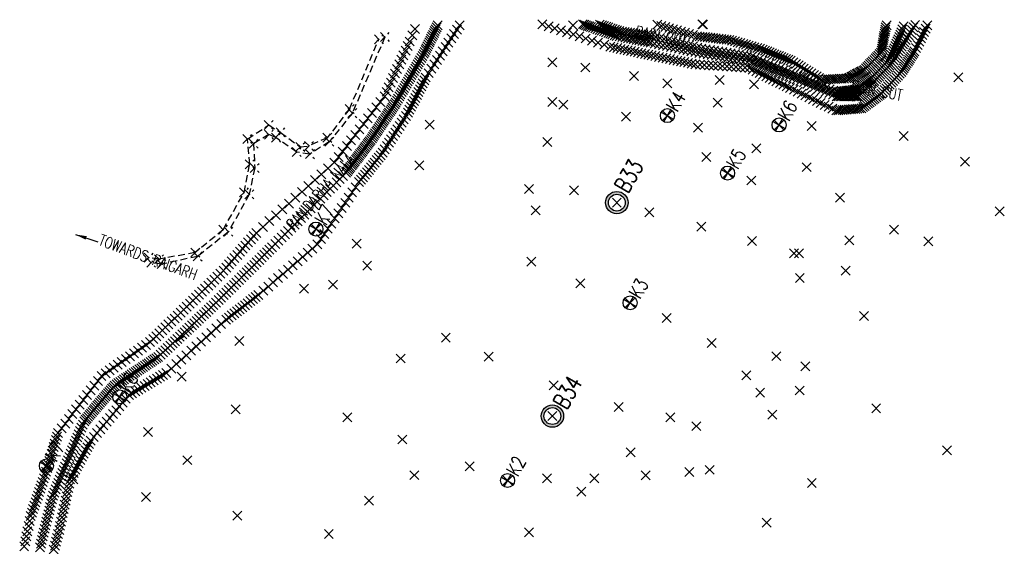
# Model space of a CAD drawing. Extents: x 59379 to 59825, y 47517 to 47999.
# Tile 2 of 2: x 59386 to 59825, y 47764 to 47999. Entities that reach past the tile are written whole.
import ezdxf

# ---------------------------------------------------------------- set-up
doc = ezdxf.new("R2010")
doc.units = 0
doc.header["$LTSCALE"] = 25
doc.header["$MEASUREMENT"] = 0
doc.header["$PDMODE"] = 3
doc.header["$PDSIZE"] = 2
doc.linetypes.add('HIDDEN2', pattern=[0.1875, 0.125, -0.0625])
for name, color, linetype in [('KANCHA_ROAD', 220, 'HIDDEN2'), ('NALA_BED', 7, 'CONTINUOUS'), ('NALLAH_EDGE', 4, 'CONTINUOUS'), ('NATURAL_SURFACE', 61, 'CONTINUOUS'), ('POINT', 2, 'CONTINUOUS'), ('RAIN_CUT', 120, 'CONTINUOUS'), ('SUB-STATION', 7, 'CONTINUOUS'), ('SUB_TRAVERSE_STN', 7, 'CONTINUOUS'), ('TEXT', 14, 'CONTINUOUS'), ('TRAVERSE_STATION', 6, 'CONTINUOUS')]:
    doc.layers.add(name, color=color, linetype=linetype)
doc.styles.add('ROMANS', font='romans.shx', dxfattribs={"height": 7.5})
doc.styles.add('ROMANT', font='romant.shx', dxfattribs={"width": 0.75, "height": 5})
doc.dimstyles.new('STANDARD$7', dxfattribs={"dimtxt": 0.18, "dimasz": 5, "dimexe": 0.18, "dimexo": 0.0625, "dimgap": 0.09, "dimtad": 0, "dimtih": 1, "dimtoh": 1, "dimdec": 4, "dimzin": 0, "dimtxsty": 'STANDARD', "dimcen": 0.09, "dimazin": 3, "dimtfac": 1, "dimtdec": 4, "dimtofl": 0, "dimtmove": 0, "dimatfit": 3, "dimtolj": 1, "dimtzin": 0})

# ---------------------------------------------------------------- blocks, each defined once
blk = doc.blocks.new('STSN')
at = {"layer": 'SUB-STATION'}
for p, q in [((-3.125, 0), (3.125, 0)), ((0, 3.125), (0, -3.125))]:
    blk.add_line(p, q, dxfattribs=at)
blk.add_circle((0, 0), 3.125, dxfattribs=at)
blk = doc.blocks.new('TSN')
at = {"layer": 'TRAVERSE_STATION'}
h = blk.add_hatch(color=256, dxfattribs=at)
h.paths.add_polyline_path([(-5, 0, 1), (5, 0, 1)])
h.paths.add_polyline_path([(3.75, 0, -1), (-3.75, 0, -1)], flags=16)
for radius in [5, 3.75]:
    blk.add_circle((0, 0), radius, dxfattribs=at)

msp = doc.modelspace()

# ---------------------------------------------------------------- linework, layer by layer
at = {"layer": 'KANCHA_ROAD'}
for p, q in [((59533.12, 47959.27, 286.43), (59546.17, 47990.39, 287.41)), ((59548.85, 47991.4, 287.38), (59534.37, 47957.43, 286.06)), ((59533.12, 47959.27, 286.43), (59523.18, 47946.46, 286.04)), ((59534.37, 47957.43, 286.06), (59524.11, 47944.72, 286.01)), ((59487.55, 47945.88, 284.19), (59497.04, 47952.15, 284.12)), ((59497.04, 47952.15, 284.12), (59502.31, 47948.84, 284.49)), ((59488.58, 47934.65, 284.8), (59487.55, 47945.88, 284.19)), ((59497.1, 47947.85, 284.01), (59490.32, 47943.84, 284.06)), ((59500.36, 47946.48, 284.43), (59497.1, 47947.85, 284.01)), ((59509.58, 47940.05, 285.63), (59500.36, 47946.48, 284.43)), ((59502.31, 47948.84, 284.49), (59511.12, 47942.4, 285.64)), ((59523.18, 47946.46, 286.04), (59515.02, 47942.83, 285.85)), ((59490.32, 47943.84, 284.06), (59490.8, 47933, 284.91)), ((59511.12, 47942.4, 285.64), (59515.02, 47942.83, 285.85)), ((59524.11, 47944.72, 286.01), (59515.42, 47939.14, 285.94)), ((59515.42, 47939.14, 285.94), (59509.58, 47940.05, 285.63)), ((59486.08, 47922.03, 285.56), (59488.58, 47934.65, 284.8)), ((59490.8, 47933, 284.91), (59488.38, 47921.21, 285.63)), ((59476.72, 47905.41, 286.66), (59486.08, 47922.03, 285.56)), ((59488.38, 47921.21, 285.63), (59479.1, 47904.49, 286.55)), ((59476.72, 47905.41, 286.66), (59464.28, 47895.25, 287.72)), ((59479.1, 47904.49, 286.55), (59465.3, 47893.51, 287.35)), ((59464.28, 47895.25, 287.72), (59448.15, 47892.28, 288.37)), ((59465.3, 47893.51, 287.35), (59449.22, 47890.05, 288.28)), ((59448.15, 47892.28, 288.37), (59443.53, 47892.92, 288.87)), ((59449.22, 47890.05, 288.28), (59444.6, 47890.69, 288.79))]:
    msp.add_line(p, q, dxfattribs=at)
for p in [(59546.17, 47990.39, 287.41), (59548.85, 47991.4, 287.38), (59533.12, 47959.27, 286.43), (59534.37, 47957.43, 286.06), (59497.04, 47952.15, 284.12), (59502.31, 47948.84, 284.49), (59487.55, 47945.88, 284.19), (59490.32, 47943.84, 284.06), (59497.1, 47947.85, 284.01), (59500.36, 47946.48, 284.43), (59523.18, 47946.46, 286.04), (59524.11, 47944.72, 286.01), (59509.58, 47940.05, 285.63), (59511.12, 47942.4, 285.64), (59515.02, 47942.83, 285.85), (59515.42, 47939.14, 285.94), (59488.58, 47934.65, 284.8), (59490.8, 47933, 284.91), (59486.08, 47922.03, 285.56), (59488.38, 47921.21, 285.63), (59476.72, 47905.41, 286.66), (59479.1, 47904.49, 286.55), (59443.53, 47892.92, 288.87), (59448.15, 47892.28, 288.37), (59464.28, 47895.25, 287.72), (59465.3, 47893.51, 287.35), (59444.6, 47890.69, 288.79), (59449.22, 47890.05, 288.28)]:
    msp.add_point(p, dxfattribs=at)
at = {"layer": 'NALA_BED'}
for p in [(59566.19, 47983.89, 282.89), (59553.66, 47962.04, 282.99), (59542.6, 47945.5, 282.92), (59531.6, 47930.89, 282.86), (59498.51, 47897.59, 282.93), (59472.42, 47871.75, 282.91), (59447.73, 47848.65, 282.43), (59428.33, 47835.86, 282.04), (59414.73, 47819.92, 282.19), (59400.76, 47786.69, 281.62)]:
    msp.add_point(p, dxfattribs=at)
at = {"layer": 'NALLAH_EDGE'}
for p in [(59582.25, 47996.66, 283.9), (59559.96, 47989.4, 284.85), (59567.1, 47973.33, 284.57), (59548.71, 47964.9, 284.37), (59559.18, 47957.7, 284.37), (59547.85, 47939.73, 284.74), (59526.37, 47935.4, 284.18), (59537.38, 47926.67, 283.91), (59491.54, 47904, 284.05), (59518.76, 47898.9, 284.16), (59476.87, 47887.11, 283.5), (59492.44, 47876.3, 284.41), (59460.49, 47871.06, 283.69), (59478.06, 47865.33, 284.37), (59444.15, 47855.28, 283.8), (59422.44, 47840.1, 283.41), (59451.31, 47841.47, 284.45), (59434.73, 47831.66, 282.6), (59403.03, 47814.66, 284.45), (59417.6, 47811.27, 282.4), (59397.25, 47795.96, 283.26), (59408.46, 47794.01, 281.7), (59409.87, 47794.05, 282.28), (59390.87, 47777.69, 282.88), (59403.57, 47771.4, 282.53)]:
    msp.add_point(p, dxfattribs=at)
at = {"layer": 'NATURAL_SURFACE'}
for p in [(59690.51, 47997.03, 312.34), (59640.79, 47995.87, 299.2), (59653.42, 47994.02, 301.77), (59779.21, 47993.45, 315.6), (59782.48, 47992.11, 315.52), (59652.33, 47991.86, 301.25), (59667.47, 47988.88, 303.6), (59667.86, 47991.87, 303.49), (59689.17, 47984.26, 305.36), (59690.12, 47986.26, 305.42), (59623.53, 47980.16, 314.08), (59711.32, 47980.78, 308), (59712.48, 47982.65, 308.12), (59773.92, 47981.37, 314.93), (59775.24, 47979.94, 314.92), (59638.36, 47977.79, 314.79), (59731.46, 47974.73, 310.14), (59660.03, 47974.05, 314.53), (59674.92, 47970.79, 314.59), (59698.18, 47972.18, 314.12), (59713.48, 47970.32, 315.05), (59730.91, 47973.16, 310.19), (59765.99, 47973.26, 313.3), (59767.31, 47971.83, 313.29), (59804.68, 47973.43, 331.6), (59750.52, 47966.8, 311.69), (59758.95, 47967.98, 312.03), (59623.55, 47962.42, 321.66), (59697.34, 47962.13, 318.88), (59750.4, 47964.98, 311.5), (59760.15, 47964.83, 311.84), (59628.5, 47961.16, 323.01), (59656.45, 47955.92, 324.35), (59568.8, 47952.27, 288.73), (59688.6, 47950.95, 325.54), (59739.24, 47951.75, 318.14), (59621.34, 47944.53, 323.8), (59780.33, 47947.17, 324.04), (59714.59, 47941.69, 326.78), (59692.24, 47937.91, 328.71), (59807.72, 47935.73, 332.45), (59564.2, 47934.12, 292.2), (59736.99, 47933.32, 324.14), (59712.33, 47927.37, 329.27), (59613.2, 47923.52, 322.3), (59633.22, 47923.05, 326.53), (59751.93, 47919.78, 325.6), (59616.08, 47914.12, 322.81), (59666.79, 47913.11, 328.88), (59823.21, 47913.65, 335.55), (59690.1, 47906.75, 330.17), (59775.98, 47905.4, 329.65), (59712.71, 47900.37, 330.77), (59756.06, 47900.74, 329.36), (59791.29, 47900.24, 332.07), (59536.32, 47899.18, 292.65), (59614.26, 47891.19, 320.61), (59731.37, 47894.87, 330.63), (59733.65, 47894.88, 330.78), (59540.96, 47889.39, 299.77), (59754.45, 47887.15, 330.56), (59733.99, 47883.91, 331.12), (59512.77, 47879.11, 298.37), (59525.69, 47880.91, 301.9), (59636.12, 47881.46, 326.21), (59674.56, 47865.97, 331.42), (59762.6, 47866.95, 331.5), (59576.06, 47857.26, 319.08), (59483.92, 47855.82, 296.99), (59694.61, 47854.81, 332.46), (59555.86, 47847.96, 314.78), (59595.2, 47848.73, 323.16), (59723.47, 47849, 332.53), (59736.51, 47844.41, 331.7), (59458.17, 47839.88, 290.04), (59710.11, 47840.41, 333.11), (59624.16, 47836.04, 329.05), (59716.29, 47832.65, 332.76), (59733.9, 47833.67, 330.93), (59482.26, 47825.28, 304.91), (59653.21, 47826.35, 331.29), (59768.05, 47825.67, 326.31), (59532.09, 47821.73, 313.92), (59676.17, 47821.64, 332.2), (59721.7, 47822.83, 332.22), (59687.88, 47817.76, 332.68), (59443.23, 47815.1, 289.98), (59556.65, 47811.81, 318.69), (59658.5, 47806.09, 331.2), (59799.59, 47806.93, 320.92), (59460.79, 47802.6, 305.73), (59586.74, 47799.85, 323.03), (59562.07, 47795.9, 322.05), (59621.18, 47794.46, 327.72), (59642.26, 47794.48, 329.61), (59665.21, 47795.84, 331.17), (59684.71, 47797.32, 331.44), (59693.71, 47798.28, 331.41), (59739.35, 47792.38, 325.74), (59442.27, 47786.12, 296.29), (59636.46, 47788.51, 328.87), (59541.79, 47784.55, 320.07), (59483.06, 47777.89, 307.6), (59719.25, 47774.69, 325.99), (59523.86, 47769.67, 318.9), (59613.22, 47770.34, 326.88)]:
    msp.add_point(p, dxfattribs=at)
at = {"layer": 'POINT'}
for p in [(59572.38, 47996.58, 283.55), (59619.15, 47997.11, 298.77), (59637.19, 47997.12, 298.44), (59637.91, 47996.87, 298.59), (59638.63, 47996.62, 298.75), (59644.77, 47996.98, 299.27), (59645.73, 47996.65, 299.55), (59670.38, 47996.87, 306.55), (59772.73, 47996.64, 319.22), (59785.44, 47996.82, 316.48), (59790.89, 47996.55, 319.51), (59561.11, 47992.18, 284.8), (59562.25, 47994.95, 284.75), (59570.32, 47992.35, 283.33), (59570.73, 47993.19, 283.37), (59571.14, 47994.04, 283.42), (59571.55, 47994.89, 283.46), (59571.97, 47995.73, 283.5), (59579.72, 47992.77, 284.02), (59580.98, 47994.71, 283.96), (59621.91, 47996.2, 299.55), (59624.67, 47995.29, 300.32), (59627.42, 47994.38, 301.09), (59630.18, 47993.47, 301.86), (59632.94, 47992.55, 302.64), (59639.35, 47996.37, 298.9), (59640.07, 47996.12, 299.05), (59641.75, 47995.54, 299.37), (59642.71, 47995.21, 299.54), (59643.68, 47994.87, 299.71), (59644.64, 47994.54, 299.88), (59645.6, 47994.2, 300.06), (59646.56, 47993.87, 300.23), (59646.69, 47996.32, 299.83), (59647.52, 47993.54, 300.4), (59647.65, 47995.99, 300.1), (59648.48, 47993.2, 300.57), (59648.61, 47995.66, 300.38), (59649.45, 47992.87, 300.74), (59649.57, 47995.33, 300.66), (59650.41, 47992.53, 300.91), (59650.53, 47995, 300.94), (59651.37, 47992.2, 301.08), (59651.49, 47994.68, 301.21), (59652.46, 47994.35, 301.49), (59654.62, 47993.84, 301.91), (59655.82, 47993.66, 302.05), (59657.03, 47993.48, 302.2), (59658.23, 47993.3, 302.34), (59659.43, 47993.12, 302.49), (59660.64, 47992.95, 302.63), (59661.84, 47992.77, 302.77), (59663.04, 47992.59, 302.92), (59664.25, 47992.41, 303.06), (59665.45, 47992.23, 303.21), (59666.65, 47992.05, 303.35), (59672.15, 47996.36, 306.71), (59673.93, 47995.85, 306.86), (59675.7, 47995.34, 307.02), (59677.48, 47994.82, 307.18), (59679.25, 47994.31, 307.34), (59681.02, 47993.8, 307.5), (59682.8, 47993.29, 307.65), (59684.57, 47992.78, 307.81), (59686.35, 47992.26, 307.97), (59771.76, 47992.84, 318.39), (59771.93, 47993.78, 318.58), (59772.1, 47994.71, 318.77), (59778.77, 47992.45, 315.54), (59779.73, 47994.85, 315.9), (59780.25, 47996.24, 316.21), (59783.22, 47993.29, 315.76), (59783.96, 47994.47, 316), (59784.7, 47995.65, 316.24), (59788.71, 47992.22, 318.99), (59789.44, 47993.66, 319.17), (59790.17, 47995.11, 319.34), (59568.26, 47988.12, 283.11), (59568.67, 47988.96, 283.15), (59569.08, 47989.81, 283.2), (59569.49, 47990.65, 283.24), (59569.9, 47991.5, 283.28), (59577.2, 47988.88, 284.13), (59578.46, 47990.82, 284.07), (59635.7, 47991.64, 303.41), (59638.46, 47990.73, 304.18), (59641.21, 47989.82, 304.95), (59643.97, 47988.91, 305.73), (59646.73, 47988, 306.5), (59653.59, 47991.62, 301.45), (59654.85, 47991.37, 301.64), (59656.12, 47991.12, 301.84), (59657.38, 47990.87, 302.04), (59658.64, 47990.62, 302.23), (59659.9, 47990.37, 302.43), (59661.16, 47990.12, 302.62), (59662.43, 47989.87, 302.82), (59663.69, 47989.62, 303.01), (59664.95, 47989.38, 303.21), (59666.21, 47989.13, 303.41), (59669.28, 47988.49, 303.75), (59669.71, 47991.41, 303.65), (59671.09, 47988.11, 303.89), (59671.57, 47990.94, 303.81), (59672.9, 47987.72, 304.04), (59673.42, 47990.47, 303.97), (59675.28, 47990, 304.13), (59677.13, 47989.53, 304.29), (59678.99, 47989.07, 304.45), (59680.84, 47988.6, 304.61), (59682.7, 47988.13, 304.77), (59684.55, 47987.66, 304.93), (59689.32, 47991.62, 308.48), (59690.52, 47991.48, 308.84), (59691.72, 47991.35, 309.19), (59692.92, 47991.21, 309.55), (59694.12, 47991.08, 309.9), (59695.32, 47990.95, 310.25), (59696.52, 47990.81, 310.61), (59697.72, 47990.68, 310.96), (59698.92, 47990.54, 311.32), (59700.12, 47990.41, 311.67), (59701.32, 47990.27, 312.03), (59703.76, 47989.77, 312.4), (59705.01, 47989.41, 312.41), (59706.25, 47989.05, 312.42), (59707.5, 47988.68, 312.43), (59708.75, 47988.32, 312.45), (59709.99, 47987.96, 312.46), (59770.93, 47988.15, 317.43), (59771.1, 47989.08, 317.62), (59771.26, 47990.02, 317.82), (59771.43, 47990.96, 318.01), (59771.6, 47991.9, 318.2), (59777.01, 47988.42, 315.32), (59777.45, 47989.43, 315.37), (59777.89, 47990.43, 315.43), (59778.33, 47991.44, 315.48), (59780.07, 47988.06, 315.32), (59780.67, 47989.07, 315.37), (59781.27, 47990.08, 315.42), (59781.88, 47991.1, 315.47), (59786.54, 47987.88, 318.48), (59787.26, 47989.33, 318.65), (59787.99, 47990.77, 318.82), (59557.15, 47983.28, 284.73), (59558.09, 47985.32, 284.77), (59559.02, 47987.36, 284.81), (59566.61, 47984.73, 282.94), (59567.02, 47985.58, 282.98), (59567.43, 47986.42, 283.02), (59567.84, 47987.27, 283.07), (59574.67, 47984.99, 284.24), (59575.93, 47986.94, 284.18), (59651.02, 47986.76, 307.35), (59652.56, 47986.44, 307.42), (59654.1, 47986.11, 307.49), (59655.64, 47985.79, 307.57), (59657.18, 47985.46, 307.64), (59658.71, 47985.14, 307.71), (59660.25, 47984.81, 307.79), (59661.79, 47984.49, 307.86), (59663.33, 47984.17, 307.94), (59664.86, 47983.84, 308.01), (59666.4, 47983.52, 308.08), (59674.71, 47987.34, 304.19), (59676.51, 47986.95, 304.33), (59678.32, 47986.57, 304.48), (59680.13, 47986.18, 304.63), (59681.94, 47985.8, 304.77), (59683.75, 47985.41, 304.92), (59685.55, 47985.03, 305.07), (59686.41, 47987.19, 305.09), (59687.36, 47984.64, 305.21), (59688.26, 47986.72, 305.25), (59691.02, 47983.97, 305.58), (59691.98, 47985.96, 305.64), (59692.86, 47983.68, 305.8), (59693.85, 47985.66, 305.87), (59694.71, 47983.39, 306.02), (59695.71, 47985.35, 306.09), (59697.57, 47985.05, 306.32), (59699.44, 47984.75, 306.54), (59701.3, 47984.45, 306.77), (59703.16, 47984.15, 306.99), (59705.03, 47983.85, 307.22), (59706.89, 47983.55, 307.44), (59711.24, 47987.59, 312.47), (59712.48, 47987.23, 312.48), (59713.73, 47986.86, 312.5), (59714.97, 47986.5, 312.51), (59716.22, 47986.14, 312.52), (59718.51, 47985.36, 312.53), (59719.55, 47984.95, 312.53), (59720.59, 47984.53, 312.53), (59721.63, 47984.12, 312.53), (59722.67, 47983.71, 312.52), (59723.72, 47983.29, 312.52), (59769.64, 47983.76, 316.58), (59770.43, 47985.33, 316.86), (59770.6, 47986.27, 317.05), (59770.76, 47987.21, 317.24), (59774.8, 47983.38, 315.04), (59775.24, 47984.39, 315.09), (59775.68, 47985.4, 315.15), (59776.13, 47986.41, 315.2), (59776.57, 47987.41, 315.26), (59777.66, 47984, 315.12), (59778.26, 47985.01, 315.17), (59778.86, 47986.03, 315.22), (59779.46, 47987.04, 315.27), (59784.13, 47983.47, 318), (59784.61, 47984.23, 318.07), (59785.81, 47986.44, 318.31), (59555.27, 47979.19, 284.65), (59556.21, 47981.23, 284.69), (59563.47, 47979.14, 282.91), (59564.01, 47980.09, 282.91), (59564.56, 47981.04, 282.91), (59565.1, 47981.99, 282.9), (59565.65, 47982.94, 282.9), (59570.89, 47979.16, 284.4), (59572.15, 47981.1, 284.35), (59573.41, 47983.05, 284.29), (59669.56, 47982.86, 308.21), (59671.18, 47982.53, 308.26), (59672.8, 47982.2, 308.31), (59674.42, 47981.87, 308.36), (59676.05, 47981.54, 308.41), (59677.67, 47981.2, 308.45), (59679.29, 47980.87, 308.5), (59680.91, 47980.54, 308.55), (59682.53, 47980.21, 308.6), (59684.15, 47979.88, 308.65), (59685.77, 47979.55, 308.7), (59689.41, 47979.08, 308.96), (59691.41, 47978.94, 309.18), (59696.55, 47983.1, 306.24), (59698.4, 47982.81, 306.46), (59700.25, 47982.52, 306.68), (59702.09, 47982.23, 306.9), (59703.94, 47981.94, 307.12), (59705.78, 47981.65, 307.34), (59707.63, 47981.36, 307.56), (59708.76, 47983.25, 307.67), (59709.48, 47981.07, 307.78), (59710.62, 47982.95, 307.89), (59712.95, 47980.15, 308.18), (59714.06, 47981.99, 308.29), (59714.59, 47979.51, 308.36), (59715.65, 47981.33, 308.46), (59716.22, 47978.88, 308.55), (59717.23, 47980.67, 308.62), (59718.81, 47980.01, 308.79), (59720.39, 47979.35, 308.96), (59724.76, 47982.88, 312.52), (59725.8, 47982.47, 312.52), (59726.84, 47982.05, 312.52), (59727.88, 47981.64, 312.51), (59728.92, 47981.23, 312.51), (59731.11, 47980.11, 312.55), (59732.26, 47979.41, 312.59), (59765.31, 47979.29, 315.95), (59765.93, 47979.93, 316.04), (59766.55, 47980.57, 316.13), (59767.17, 47981.21, 316.22), (59767.79, 47981.84, 316.31), (59768.4, 47982.48, 316.4), (59769.02, 47983.12, 316.49), (59771.94, 47979.34, 314.52), (59772.6, 47980.02, 314.65), (59773.26, 47980.69, 314.79), (59774.36, 47982.38, 314.98), (59774.58, 47979.26, 314.78), (59775.85, 47980.95, 314.97), (59776.45, 47981.97, 315.02), (59777.05, 47982.98, 315.07), (59781.26, 47978.89, 317.61), (59781.73, 47979.65, 317.68), (59782.21, 47980.41, 317.74), (59782.69, 47981.18, 317.81), (59783.17, 47981.94, 317.87), (59783.65, 47982.7, 317.94), (59553.4, 47975.11, 284.57), (59554.33, 47977.15, 284.61), (59561.29, 47975.34, 282.93), (59561.83, 47976.29, 282.93), (59562.38, 47977.24, 282.92), (59562.92, 47978.19, 282.92), (59568.36, 47975.27, 284.51), (59569.62, 47977.21, 284.46), (59693.42, 47978.8, 309.39), (59695.43, 47978.67, 309.6), (59697.44, 47978.53, 309.82), (59699.45, 47978.39, 310.03), (59701.46, 47978.26, 310.24), (59703.47, 47978.12, 310.45), (59705.48, 47977.98, 310.67), (59707.49, 47977.85, 310.88), (59709.5, 47977.71, 311.09), (59713.01, 47976.83, 311.43), (59714.52, 47976.09, 311.55), (59716.03, 47975.35, 311.67), (59717.54, 47974.61, 311.79), (59717.85, 47978.24, 308.73), (59719.48, 47977.61, 308.91), (59721.11, 47976.97, 309.09), (59721.97, 47978.69, 309.13), (59722.75, 47976.33, 309.27), (59723.55, 47978.03, 309.3), (59724.38, 47975.7, 309.46), (59725.13, 47977.37, 309.47), (59726.01, 47975.06, 309.64), (59726.72, 47976.71, 309.64), (59728.3, 47976.05, 309.8), (59729.88, 47975.39, 309.97), (59733.41, 47978.71, 312.64), (59734.56, 47978.01, 312.68), (59735.71, 47977.31, 312.72), (59736.86, 47976.6, 312.76), (59738.01, 47975.9, 312.81), (59739.16, 47975.2, 312.85), (59740.31, 47974.5, 312.89), (59758.67, 47974.54, 314.86), (59759.27, 47974.86, 314.96), (59759.86, 47975.17, 315.07), (59760.46, 47975.49, 315.17), (59761.05, 47975.8, 315.28), (59761.64, 47976.12, 315.39), (59762.24, 47976.43, 315.49), (59763.45, 47977.38, 315.69), (59764.07, 47978.02, 315.78), (59764.69, 47978.66, 315.86), (59767.31, 47974.61, 313.57), (59767.97, 47975.29, 313.7), (59768.63, 47975.96, 313.84), (59769.3, 47976.64, 313.98), (59769.96, 47977.31, 314.11), (59769.96, 47974.53, 313.84), (59770.62, 47977.99, 314.25), (59770.62, 47975.21, 313.97), (59771.28, 47978.67, 314.38), (59771.28, 47975.88, 314.11), (59771.94, 47976.56, 314.24), (59772.6, 47977.23, 314.38), (59773.26, 47977.91, 314.51), (59773.92, 47978.59, 314.65), (59778.59, 47975.03, 317.25), (59779.82, 47976.6, 317.41), (59780.3, 47977.36, 317.48), (59780.78, 47978.13, 317.55), (59551.52, 47971.02, 284.49), (59552.46, 47973.07, 284.53), (59558.56, 47970.59, 282.95), (59559.11, 47971.54, 282.95), (59559.65, 47972.49, 282.94), (59560.2, 47973.44, 282.94), (59560.74, 47974.39, 282.93), (59565.78, 47970.72, 284.53), (59566.44, 47972.02, 284.55), (59719.04, 47973.87, 311.91), (59720.55, 47973.12, 312.03), (59722.06, 47972.38, 312.15), (59723.57, 47971.64, 312.27), (59725.07, 47970.9, 312.39), (59726.58, 47970.16, 312.51), (59727.64, 47974.43, 309.82), (59729.28, 47973.79, 310), (59732.53, 47972.47, 310.29), (59733.05, 47974.07, 310.27), (59734.16, 47971.79, 310.4), (59734.64, 47973.41, 310.4), (59735.78, 47971.11, 310.51), (59736.23, 47972.75, 310.53), (59737.4, 47970.43, 310.62), (59737.81, 47972.09, 310.66), (59739.4, 47971.43, 310.79), (59740.99, 47970.77, 310.92), (59741.46, 47973.8, 312.93), (59742.58, 47970.11, 311.05), (59742.61, 47973.1, 312.97), (59744.76, 47972.44, 313.13), (59745.75, 47972.49, 313.24), (59746.75, 47972.54, 313.34), (59747.74, 47972.59, 313.45), (59748.73, 47972.63, 313.56), (59749.73, 47972.68, 313.67), (59750.72, 47972.73, 313.78), (59751.72, 47972.77, 313.89), (59752.71, 47972.82, 314), (59753.71, 47972.87, 314.11), (59754.7, 47972.92, 314.22), (59756.29, 47973.28, 314.43), (59756.89, 47973.6, 314.54), (59757.48, 47973.91, 314.65), (59758.07, 47974.23, 314.75), (59761.88, 47970.18, 312.56), (59762.47, 47970.62, 312.66), (59763.06, 47971.06, 312.77), (59763.64, 47971.5, 312.87), (59764.23, 47971.94, 312.98), (59764.82, 47972.38, 313.09), (59765.41, 47972.82, 313.19), (59765.52, 47970.08, 312.93), (59766.12, 47970.66, 313.05), (59766.65, 47973.93, 313.43), (59766.72, 47971.24, 313.17), (59767.97, 47972.5, 313.43), (59768.64, 47973.18, 313.56), (59769.3, 47973.85, 313.7), (59774.08, 47970.16, 316.63), (59774.83, 47970.97, 316.74), (59775.59, 47971.78, 316.84), (59776.34, 47972.59, 316.94), (59777.09, 47973.4, 317.04), (59777.84, 47974.21, 317.14), (59549.64, 47966.94, 284.41), (59550.58, 47968.98, 284.45), (59555.84, 47965.84, 282.97), (59556.38, 47966.79, 282.97), (59556.93, 47967.74, 282.96), (59557.47, 47968.69, 282.96), (59558.02, 47969.64, 282.95), (59563.8, 47966.81, 284.48), (59564.46, 47968.12, 284.5), (59565.12, 47969.42, 284.52), (59728.09, 47969.42, 312.63), (59731.31, 47967.84, 312.87), (59733.03, 47967, 312.98), (59734.75, 47966.16, 313.09), (59739.03, 47969.75, 310.73), (59740.65, 47969.07, 310.84), (59742.28, 47968.39, 310.95), (59743.9, 47967.71, 311.06), (59744.17, 47969.45, 311.18), (59745.52, 47967.03, 311.17), (59745.76, 47968.79, 311.31), (59747.15, 47966.35, 311.28), (59747.35, 47968.12, 311.44), (59748.94, 47967.46, 311.57), (59751.23, 47966.9, 311.72), (59751.93, 47967, 311.75), (59752.63, 47967.1, 311.78), (59753.33, 47967.19, 311.81), (59754.03, 47967.29, 311.83), (59754.74, 47967.39, 311.86), (59755.44, 47967.49, 311.89), (59756.14, 47967.58, 311.92), (59756.84, 47967.68, 311.94), (59757.54, 47967.78, 311.97), (59758.25, 47967.88, 312), (59759.54, 47968.42, 312.13), (59760.12, 47968.86, 312.24), (59760.71, 47969.3, 312.35), (59761.3, 47969.74, 312.45), (59761.34, 47966, 312.08), (59761.94, 47966.58, 312.2), (59762.54, 47967.16, 312.32), (59763.13, 47967.75, 312.45), (59763.73, 47968.33, 312.57), (59764.33, 47968.91, 312.69), (59764.93, 47969.49, 312.81), (59771.08, 47966.91, 316.23), (59771.83, 47967.72, 316.33), (59772.58, 47968.53, 316.43), (59773.33, 47969.35, 316.53), (59546.85, 47962.44, 284.36), (59553.18, 47961.32, 282.99), (59554.2, 47962.99, 282.98), (59554.75, 47963.94, 282.98), (59555.29, 47964.89, 282.98), (59561.16, 47961.61, 284.42), (59561.82, 47962.91, 284.43), (59562.48, 47964.21, 284.45), (59563.14, 47965.51, 284.47), (59736.47, 47965.32, 313.2), (59738.19, 47964.48, 313.32), (59739.91, 47963.64, 313.43), (59741.63, 47962.8, 313.54), (59743.35, 47961.96, 313.65), (59748.77, 47965.66, 311.39), (59751.21, 47964.97, 311.53), (59752.02, 47964.96, 311.56), (59752.83, 47964.95, 311.59), (59753.65, 47964.93, 311.62), (59754.46, 47964.92, 311.64), (59755.27, 47964.91, 311.67), (59756.09, 47964.89, 311.7), (59756.9, 47964.88, 311.73), (59757.71, 47964.87, 311.76), (59758.52, 47964.86, 311.78), (59759.34, 47964.84, 311.81), (59760.75, 47965.41, 311.96), (59764.45, 47961.75, 315.16), (59765.18, 47962.3, 315.28), (59765.92, 47962.84, 315.4), (59766.65, 47963.38, 315.52), (59767.39, 47963.93, 315.64), (59768.12, 47964.47, 315.76), (59768.86, 47965.01, 315.88), (59769.59, 47965.56, 316), (59543.12, 47957.52, 284.32), (59544.98, 47959.98, 284.34), (59550.29, 47957.01, 282.97), (59550.77, 47957.72, 282.97), (59551.25, 47958.44, 282.97), (59551.73, 47959.16, 282.98), (59552.21, 47959.88, 282.98), (59552.69, 47960.6, 282.98), (59559.84, 47959, 284.38), (59560.5, 47960.3, 284.4), (59745.07, 47961.12, 313.77), (59746.79, 47960.28, 313.88), (59748.51, 47959.44, 313.99), (59751.17, 47958.69, 314.15), (59752.11, 47958.77, 314.2), (59753.05, 47958.85, 314.25), (59753.99, 47958.93, 314.29), (59754.93, 47959.01, 314.34), (59755.87, 47959.09, 314.39), (59756.81, 47959.17, 314.44), (59757.75, 47959.25, 314.48), (59758.69, 47959.33, 314.53), (59759.63, 47959.42, 314.58), (59760.57, 47959.5, 314.62), (59762.24, 47960.12, 314.79), (59762.98, 47960.66, 314.91), (59763.71, 47961.21, 315.04), (59539.4, 47952.61, 284.29), (59541.26, 47955.06, 284.31), (59547.41, 47952.69, 282.95), (59547.89, 47953.41, 282.95), (59548.37, 47954.13, 282.96), (59548.85, 47954.85, 282.96), (59549.33, 47955.57, 282.96), (59549.81, 47956.29, 282.96), (59556.35, 47953.21, 284.46), (59557.29, 47954.7, 284.43), (59558.23, 47956.2, 284.4), (59537.54, 47950.15, 284.28), (59544.52, 47948.38, 282.93), (59545.01, 47949.1, 282.93), (59545.49, 47949.82, 282.94), (59545.97, 47950.54, 282.94), (59546.45, 47951.25, 282.94), (59546.93, 47951.97, 282.95), (59553.51, 47948.71, 284.56), (59554.46, 47950.21, 284.52), (59555.4, 47951.71, 284.49), (59533.81, 47945.23, 284.25), (59535.67, 47947.69, 284.26), (59541.65, 47944.23, 282.91), (59542.12, 47944.87, 282.92), (59543.08, 47946.22, 282.92), (59543.56, 47946.94, 282.93), (59544.04, 47947.66, 282.93), (59550.68, 47944.22, 284.65), (59551.63, 47945.72, 284.62), (59552.57, 47947.22, 284.59), (59530.09, 47940.31, 284.21), (59531.95, 47942.77, 284.23), (59538.3, 47939.78, 282.89), (59538.78, 47940.42, 282.9), (59539.25, 47941.05, 282.9), (59539.73, 47941.69, 282.9), (59540.21, 47942.33, 282.91), (59540.69, 47942.96, 282.91), (59541.17, 47943.6, 282.91), (59548.79, 47941.23, 284.71), (59549.74, 47942.72, 284.68), (59528.23, 47937.86, 284.2), (59534.95, 47935.33, 282.88), (59535.43, 47935.97, 282.88), (59535.91, 47936.61, 282.88), (59536.38, 47937.24, 282.88), (59536.86, 47937.88, 282.89), (59537.34, 47938.51, 282.89), (59537.82, 47939.15, 282.89), (59544.36, 47935.38, 284.46), (59545.23, 47936.46, 284.53), (59546.1, 47937.55, 284.6), (59546.98, 47938.64, 284.67), (59523.46, 47932.78, 284.17), (59532.08, 47931.52, 282.86), (59532.56, 47932.16, 282.86), (59533.03, 47932.79, 282.86), (59533.51, 47933.43, 282.87), (59533.99, 47934.06, 282.87), (59534.47, 47934.7, 282.87), (59540.87, 47931.03, 284.19), (59541.74, 47932.11, 284.26), (59542.61, 47933.2, 284.32), (59543.49, 47934.29, 284.39), (59517.66, 47927.55, 284.15), (59520.56, 47930.16, 284.16), (59527.28, 47926.54, 282.87), (59528.72, 47927.99, 282.86), (59530.16, 47929.44, 282.86), (59538.25, 47927.76, 283.98), (59539.12, 47928.85, 284.05), (59539.99, 47929.94, 284.12), (59511.85, 47922.32, 284.13), (59514.76, 47924.93, 284.14), (59522.97, 47922.2, 282.88), (59524.41, 47923.65, 282.87), (59525.85, 47925.1, 282.87), (59534.27, 47922.04, 283.95), (59535.82, 47924.36, 283.93), (59508.95, 47919.7, 284.12), (59518.65, 47917.86, 282.89), (59520.09, 47919.31, 282.88), (59521.53, 47920.75, 282.88), (59531.17, 47917.41, 283.99), (59532.72, 47919.73, 283.97), (59503.15, 47914.47, 284.09), (59506.05, 47917.08, 284.1), (59514.34, 47913.52, 282.9), (59515.78, 47914.96, 282.89), (59517.21, 47916.41, 282.89), (59529.62, 47915.1, 284.01), (59497.34, 47909.24, 284.07), (59500.24, 47911.85, 284.08), (59510.02, 47909.17, 282.91), (59511.46, 47910.62, 282.9), (59512.9, 47912.07, 282.9), (59526.52, 47910.47, 284.05), (59528.07, 47912.79, 284.03), (59494.44, 47906.62, 284.06), (59505.71, 47904.83, 282.92), (59507.15, 47906.28, 282.91), (59508.58, 47907.73, 282.91), (59523.42, 47905.84, 284.1), (59524.97, 47908.16, 284.08), (59489.09, 47901.19, 283.96), (59490.31, 47902.6, 284), (59501.39, 47900.49, 282.93), (59502.83, 47901.94, 282.92), (59504.27, 47903.38, 282.92), (59520.31, 47901.21, 284.14), (59521.86, 47903.53, 284.12), (59484.2, 47895.56, 283.77), (59485.43, 47896.97, 283.82), (59486.65, 47898.37, 283.87), (59487.87, 47899.78, 283.91), (59497.38, 47896.47, 282.93), (59499.95, 47899.04, 282.93), (59516.57, 47897.02, 284.18), (59480.54, 47891.34, 283.64), (59481.76, 47892.74, 283.68), (59482.98, 47894.15, 283.73), (59492.84, 47891.97, 282.93), (59493.98, 47893.1, 282.93), (59495.11, 47894.22, 282.93), (59496.25, 47895.35, 282.93), (59509.99, 47891.37, 284.24), (59512.18, 47893.25, 284.22), (59514.38, 47895.13, 284.2), (59478.09, 47888.52, 283.55), (59479.32, 47889.93, 283.59), (59488.3, 47887.48, 282.93), (59489.44, 47888.6, 282.93), (59490.57, 47889.73, 282.93), (59491.71, 47890.85, 282.93), (59505.6, 47887.6, 284.28), (59507.8, 47889.48, 284.26), (59472.78, 47883.1, 283.55), (59474.14, 47884.44, 283.53), (59475.51, 47885.78, 283.52), (59483.77, 47882.99, 282.92), (59484.9, 47884.11, 282.92), (59486.04, 47885.23, 282.92), (59487.17, 47886.36, 282.93), (59501.22, 47883.84, 284.33), (59503.41, 47885.72, 284.31), (59468.68, 47879.09, 283.6), (59470.05, 47880.42, 283.58), (59471.41, 47881.76, 283.56), (59479.23, 47878.49, 282.92), (59480.36, 47879.61, 282.92), (59481.5, 47880.74, 282.92), (59482.63, 47881.86, 282.92), (59494.64, 47878.19, 284.39), (59496.83, 47880.07, 284.37), (59499.02, 47881.95, 284.35), (59463.22, 47873.73, 283.66), (59464.59, 47875.07, 283.64), (59465.95, 47876.41, 283.63), (59467.32, 47877.75, 283.61), (59474.69, 47874, 282.92), (59475.83, 47875.12, 282.92), (59476.96, 47876.24, 282.92), (59478.09, 47877.37, 282.92), (59488.85, 47873.56, 284.4), (59490.05, 47874.47, 284.4), (59491.25, 47875.39, 284.41), (59459.13, 47869.74, 283.7), (59461.86, 47872.4, 283.67), (59470.27, 47869.74, 282.87), (59471.35, 47870.75, 282.89), (59473.56, 47872.87, 282.91), (59484.05, 47869.9, 284.39), (59485.25, 47870.82, 284.39), (59486.45, 47871.73, 284.39), (59487.65, 47872.64, 284.4), (59455.04, 47865.8, 283.73), (59456.4, 47867.11, 283.72), (59457.77, 47868.43, 283.71), (59464.91, 47864.72, 282.77), (59465.98, 47865.72, 282.79), (59467.05, 47866.73, 282.81), (59468.13, 47867.73, 282.83), (59469.2, 47868.74, 282.85), (59479.26, 47866.24, 284.38), (59480.46, 47867.16, 284.38), (59481.66, 47868.07, 284.38), (59482.85, 47868.99, 284.38), (59449.6, 47860.54, 283.76), (59450.96, 47861.86, 283.75), (59452.32, 47863.17, 283.74), (59453.68, 47864.48, 283.73), (59460.61, 47860.7, 282.68), (59461.69, 47861.71, 282.7), (59462.76, 47862.71, 282.72), (59463.83, 47863.72, 282.75), (59473.6, 47861.35, 284.39), (59475.83, 47863.34, 284.38), (59445.51, 47856.6, 283.79), (59446.87, 47857.91, 283.78), (59448.23, 47859.23, 283.77), (59456.32, 47856.69, 282.6), (59457.39, 47857.69, 282.62), (59458.47, 47858.69, 282.64), (59459.54, 47859.7, 282.66), (59469.14, 47857.37, 284.4), (59471.37, 47859.36, 284.39), (59438.72, 47851.49, 283.7), (59440.53, 47852.75, 283.73), (59442.34, 47854.02, 283.76), (59450.95, 47851.67, 282.49), (59452.02, 47852.67, 282.51), (59453.1, 47853.67, 282.54), (59454.17, 47854.68, 282.56), (59455.25, 47855.68, 282.58), (59464.68, 47853.4, 284.41), (59466.91, 47855.39, 284.41), (59433.3, 47847.69, 283.6), (59435.11, 47848.96, 283.64), (59436.91, 47850.22, 283.67), (59446.04, 47847.54, 282.4), (59446.89, 47848.1, 282.41), (59448.8, 47849.66, 282.45), (59449.88, 47850.66, 282.47), (59458, 47847.43, 284.43), (59460.23, 47849.42, 284.43), (59462.45, 47851.41, 284.42), (59427.87, 47843.89, 283.51), (59429.68, 47845.16, 283.54), (59431.49, 47846.43, 283.57), (59439.3, 47843.09, 282.26), (59440.14, 47843.65, 282.28), (59440.98, 47844.2, 282.3), (59441.83, 47844.76, 282.31), (59442.67, 47845.32, 282.33), (59443.51, 47845.87, 282.35), (59444.36, 47846.43, 282.36), (59445.2, 47846.98, 282.38), (59453.54, 47843.46, 284.45), (59455.77, 47845.45, 284.44), (59424.25, 47841.36, 283.44), (59426.06, 47842.63, 283.48), (59432.55, 47838.64, 282.13), (59433.39, 47839.2, 282.14), (59434.24, 47839.75, 282.16), (59435.08, 47840.31, 282.18), (59435.92, 47840.87, 282.2), (59436.77, 47841.42, 282.21), (59437.61, 47841.98, 282.23), (59438.45, 47842.53, 282.25), (59447.16, 47839.02, 283.99), (59448.54, 47839.83, 284.15), (59449.93, 47840.65, 284.3), (59419.21, 47835.86, 283.58), (59420.83, 47837.98, 283.5), (59427.15, 47834.47, 282.06), (59427.74, 47835.17, 282.05), (59429.18, 47836.41, 282.06), (59430.02, 47836.97, 282.08), (59430.86, 47837.53, 282.09), (59431.71, 47838.08, 282.11), (59438.87, 47834.11, 283.06), (59440.25, 47834.93, 283.22), (59441.64, 47835.75, 283.37), (59443.02, 47836.57, 283.53), (59444.4, 47837.38, 283.68), (59445.78, 47838.2, 283.84), (59415.97, 47831.62, 283.76), (59417.59, 47833.74, 283.67), (59423.01, 47829.62, 282.1), (59423.6, 47830.32, 282.09), (59424.19, 47831.01, 282.09), (59424.79, 47831.7, 282.08), (59425.38, 47832.39, 282.08), (59425.97, 47833.09, 282.07), (59426.56, 47833.78, 282.06), (59433.3, 47829.96, 282.58), (59436.11, 47832.48, 282.75), (59437.49, 47833.3, 282.91), (59411.12, 47825.26, 284.02), (59412.74, 47827.38, 283.93), (59414.36, 47829.5, 283.85), (59419.46, 47825.47, 282.14), (59420.05, 47826.16, 282.13), (59420.64, 47826.85, 282.13), (59421.24, 47827.54, 282.12), (59421.83, 47828.24, 282.11), (59422.42, 47828.93, 282.11), (59430.45, 47826.57, 282.55), (59431.87, 47828.26, 282.57), (59407.88, 47821.02, 284.19), (59409.5, 47823.14, 284.11), (59415.91, 47821.31, 282.18), (59416.5, 47822, 282.17), (59417.09, 47822.69, 282.16), (59417.69, 47823.39, 282.16), (59418.28, 47824.08, 282.15), (59418.87, 47824.77, 282.15), (59426.17, 47821.47, 282.5), (59427.59, 47823.17, 282.52), (59429.02, 47824.87, 282.53), (59404.65, 47816.78, 284.37), (59406.26, 47818.9, 284.28), (59413.51, 47817.03, 282.14), (59414.12, 47818.48, 282.17), (59415.32, 47820.62, 282.18), (59421.88, 47816.37, 282.45), (59423.31, 47818.07, 282.47), (59424.74, 47819.77, 282.48), (59402.55, 47813.1, 284.36), (59411.69, 47812.7, 282.07), (59412.3, 47814.14, 282.09), (59412.91, 47815.59, 282.12), (59419.03, 47812.97, 282.42), (59420.46, 47814.67, 282.44), (59401.1, 47808.43, 284.06), (59401.59, 47809.98, 284.16), (59402.07, 47811.54, 284.26), (59409.87, 47808.36, 281.99), (59410.48, 47809.81, 282.02), (59411.08, 47811.25, 282.04), (59416.08, 47808.4, 282.29), (59416.84, 47809.84, 282.34), (59399.66, 47803.75, 283.76), (59400.14, 47805.31, 283.86), (59400.62, 47806.87, 283.96), (59408.05, 47804.03, 281.92), (59408.65, 47805.47, 281.94), (59409.26, 47806.92, 281.97), (59413.79, 47804.08, 282.11), (59414.55, 47805.52, 282.17), (59415.32, 47806.96, 282.23), (59398.22, 47799.07, 283.46), (59398.7, 47800.63, 283.56), (59399.18, 47802.19, 283.66), (59406.22, 47799.69, 281.84), (59406.83, 47801.14, 281.87), (59407.44, 47802.58, 281.89), (59411.51, 47799.77, 281.94), (59412.27, 47801.2, 281.99), (59413.03, 47802.64, 282.05), (59396.72, 47794.44, 283.23), (59397.73, 47797.52, 283.36), (59404.4, 47795.36, 281.77), (59405.01, 47796.81, 281.8), (59405.62, 47798.25, 281.82), (59409.22, 47795.45, 281.76), (59409.98, 47796.89, 281.82), (59410.74, 47798.33, 281.88), (59395.66, 47791.39, 283.16), (59396.19, 47792.91, 283.19), (59402.58, 47791.03, 281.7), (59403.19, 47792.47, 281.72), (59403.79, 47793.92, 281.75), (59407.64, 47790.24, 281.84), (59408.05, 47792.13, 281.77), (59394.06, 47786.82, 283.07), (59394.59, 47788.35, 283.1), (59395.13, 47789.87, 283.13), (59401.36, 47788.14, 281.65), (59401.97, 47789.58, 281.67), (59406.83, 47786.48, 281.98), (59407.24, 47788.36, 281.91), (59392.47, 47782.26, 282.97), (59393, 47783.78, 283.01), (59393.53, 47785.3, 283.04), (59399.52, 47781.78, 281.63), (59399.93, 47783.41, 281.63), (59400.34, 47785.05, 281.63), (59406.01, 47782.71, 282.11), (59406.42, 47784.59, 282.05), (59391.4, 47779.21, 282.91), (59391.93, 47780.74, 282.94), (59398.29, 47776.86, 281.65), (59398.7, 47778.5, 281.64), (59399.11, 47780.14, 281.64), (59404.79, 47777.06, 282.32), (59405.2, 47778.94, 282.25), (59405.61, 47780.82, 282.18), (59389.9, 47773.16, 282.9), (59390.38, 47775.42, 282.89), (59397.47, 47773.58, 281.65), (59397.88, 47775.22, 281.65), (59403.98, 47773.29, 282.46), (59404.38, 47775.17, 282.39), (59388.92, 47768.62, 282.93), (59389.41, 47770.89, 282.91), (59396.23, 47768.67, 281.67), (59396.64, 47770.31, 281.66), (59397.05, 47771.95, 281.66), (59403.09, 47769.67, 282.53), (59387.95, 47764.09, 282.95), (59388.44, 47766.36, 282.94), (59395, 47763.75, 281.68), (59395.41, 47765.39, 281.67), (59395.82, 47767.03, 281.67), (59401.64, 47764.47, 282.54), (59402.12, 47766.2, 282.54), (59402.61, 47767.94, 282.54), (59401.16, 47762.73, 282.55)]:
    msp.add_point(p, dxfattribs=at)
at = {"layer": 'RAIN_CUT'}
for p in [(59772.27, 47995.65, 318.97), (59688.12, 47991.75, 308.13), (59702.52, 47990.14, 312.38), (59649.49, 47987.09, 307.27), (59717.47, 47985.77, 312.54), (59770.26, 47984.39, 316.67), (59785.09, 47984.99, 318.13), (59667.94, 47983.19, 308.16), (59687.4, 47979.22, 308.75), (59729.96, 47980.81, 312.51), (59711.5, 47977.57, 311.31), (59762.84, 47976.75, 315.6), (59779.34, 47975.84, 317.35), (59743.76, 47972.39, 313.02), (59755.7, 47972.97, 314.33), (59729.6, 47968.68, 312.75), (59770.33, 47966.1, 316.12), (59750.23, 47958.61, 314.1), (59761.51, 47959.58, 314.67)]:
    msp.add_point(p, dxfattribs=at)
at = {"layer": 'SUB_TRAVERSE_STN'}
for p in [(59632.78, 47996.67, 298.81), (59690.82, 47996.98, 312.68), (59674.9, 47956.31, 324.17), (59724.72, 47952.14, 321.65), (59701.76, 47930.68, 329.87), (59518.13, 47905.7, 283.59), (59658.26, 47872.79, 329.37), (59430.56, 47830.84, 282.59), (59397.88, 47800.08, 283.63), (59603.61, 47793.52, 325.84)]:
    msp.add_point(p, dxfattribs=at)
at = {"layer": 'TRAVERSE_STATION'}
for p in [(59652.35, 47917.49, 328.26), (59623.59, 47822.28, 329.65)]:
    msp.add_point(p, dxfattribs=at)

# ---------------------------------------------------------------- block references
at = {"layer": 'SUB_TRAVERSE_STN', "rotation": 59.99999999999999}
for p in [(59674.9, 47956.31, 324.17), (59724.72, 47952.14, 321.65), (59701.76, 47930.68, 329.87), (59518.13, 47905.7, 283.59), (59658.26, 47872.79, 329.37), (59430.56, 47830.84, 282.59), (59397.88, 47800.08, 283.63), (59603.61, 47793.52, 325.84)]:
    msp.add_blockref('STSN', p, dxfattribs=at)
at = {"layer": 'TRAVERSE_STATION', "rotation": 59.99999999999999}
for p in [(59652.35, 47917.49, 328.26), (59623.59, 47822.28, 329.65)]:
    msp.add_blockref('TSN', p, dxfattribs=at)

# ---------------------------------------------------------------- texts
at = {"layer": 'SUB_TRAVERSE_STN', "style": 'ROMANT', "width": 0.75}
for s, p in [('K4', (59679.33, 47957.66, 324.17)), ('K6', (59729.14, 47953.49, 321.65)), ('K5', (59706.18, 47932.02, 329.87)), ('K7', (59522.55, 47907.05, 283.59)), ('K3', (59662.69, 47874.13, 329.37)), ('K8', (59434.99, 47832.18, 282.59)), ('K7', (59402.31, 47801.42, 283.63)), ('K2', (59608.03, 47794.87, 325.84))]:
    msp.add_text(s, height=6.25, rotation=60, dxfattribs=at).set_placement(p)
at = {"layer": 'TEXT', "style": 'ROMANS', "width": 0.75}
for s, rotation, p in [('RAIN CUT', 349.1089, (59660.24, 47991.62)), ('RAIN CUT', 349.1089, (59756.51, 47967.27)), ('RANIDARHA NALA', 48.4411, (59508.23, 47905.08)), ('TOWARDS RAIGARH', 339.7285, (59420.78, 47898.76))]:
    msp.add_text(s, height=5, rotation=rotation, dxfattribs=at).set_placement(p)
at = {"layer": 'TRAVERSE_STATION', "style": 'ROMANS', "width": 0.75}
for s, p in [('B33', (59657.25, 47921.13, 328.26)), ('B34', (59629.91, 47824.64, 329.65))]:
    msp.add_text(s, height=7.5, rotation=60, dxfattribs=at).set_placement(p)

# ---------------------------------------------------------------- leaders
at = {"layer": 'TEXT'}
for points in [[(59410.88, 47903.3), (59420.78, 47900.06)], [(59455.5, 47855.09), (59463.68, 47862.35)]]:
    msp.add_leader(points, dimstyle='STANDARD$7', dxfattribs=at)

doc.saveas('drawing.dxf')
